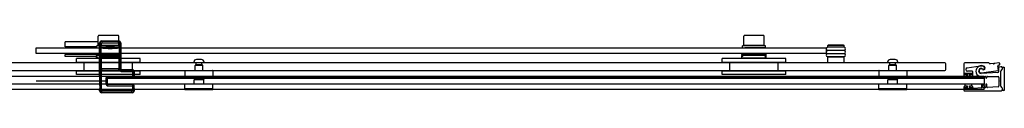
# Model space of a CAD drawing. Header units: millimetres. Extents: x 1211.93 to 1213.64, y 1280.81 to 1281.7.
# Tile 2 of 2: x 1212.6172 to 1213.6391, y 1280.8068 to 1280.8663. Entities that reach past the tile are written whole.
import ezdxf

# ---------------------------------------------------------------- set-up
doc = ezdxf.new("R2010")
doc.units = ezdxf.units.MM
doc.layers.add('SANINDUSA', color=3, linetype='CONTINUOUS')

msp = doc.modelspace()

# ---------------------------------------------------------------- linework, layer by layer
at = {"layer": 'SANINDUSA'}
for p, q in [((1212.6987, 1280.8558), (1212.6987, 1280.8653)), ((1212.719, 1280.8663), (1212.6997, 1280.8663)), ((1212.7025, 1280.8601), (1212.7021, 1280.8605)), ((1212.7021, 1280.8605), (1212.7085, 1280.8605)), ((1212.7087, 1280.8607), (1212.7085, 1280.8604)), ((1212.7138, 1280.8604), (1212.7085, 1280.8604)), ((1212.7086, 1280.8603), (1212.7085, 1280.8604)), ((1212.7136, 1280.8603), (1212.7086, 1280.8603)), ((1212.7087, 1280.8607), (1212.7135, 1280.8607)), ((1212.7135, 1280.8607), (1212.7138, 1280.8604)), ((1212.7136, 1280.8603), (1212.7138, 1280.8604)), ((1212.7137, 1280.8605), (1212.7201, 1280.8605)), ((1212.7201, 1280.8605), (1212.7197, 1280.8601)), ((1212.72, 1280.8558), (1212.72, 1280.8653)), ((1213.3687, 1280.8558), (1213.3687, 1280.8653)), ((1213.389, 1280.8663), (1213.3697, 1280.8663)), ((1213.39, 1280.8558), (1213.39, 1280.8653)), ((1212.6343, 1280.8535), (1213.4543, 1280.8535)), ((1212.6343, 1280.8475), (1212.6343, 1280.8535)), ((1212.6987, 1280.8595), (1212.6643, 1280.8595)), ((1212.6643, 1280.8545), (1212.6643, 1280.8595)), ((1212.6973, 1280.8545), (1212.6643, 1280.8545)), ((1212.6648, 1280.8545), (1212.6648, 1280.8535)), ((1212.6973, 1280.8535), (1212.6973, 1280.8555)), ((1212.72, 1280.8558), (1212.6987, 1280.8558)), ((1212.7001, 1280.8585), (1212.7005, 1280.8581)), ((1212.7001, 1280.8241), (1212.7001, 1280.8585)), ((1212.7002, 1280.8553), (1212.7005, 1280.8555)), ((1212.7002, 1280.8533), (1212.7002, 1280.8553)), ((1212.7002, 1280.8533), (1212.7017, 1280.8533)), ((1212.7002, 1280.8533), (1212.7002, 1280.8468)), ((1212.7005, 1280.8581), (1212.702, 1280.8581)), ((1212.7005, 1280.8581), (1212.7005, 1280.8555)), ((1212.702, 1280.8555), (1212.7005, 1280.8555)), ((1212.7008, 1280.8555), (1212.7008, 1280.8558)), ((1212.7016, 1280.8538), (1212.7019, 1280.854)), ((1212.7017, 1280.8468), (1212.7017, 1280.8533)), ((1212.7019, 1280.854), (1212.702, 1280.8555)), ((1212.702, 1280.8555), (1212.702, 1280.8581)), ((1212.7197, 1280.8601), (1212.7025, 1280.8601)), ((1212.7025, 1280.8601), (1212.7025, 1280.8586)), ((1212.7025, 1280.8586), (1212.7197, 1280.8586)), ((1212.7081, 1280.8536), (1212.7141, 1280.8536)), ((1212.7083, 1280.8536), (1212.7082, 1280.8536)), ((1212.714, 1280.8536), (1212.7083, 1280.8536)), ((1212.7086, 1280.8533), (1212.7083, 1280.8536)), ((1212.7136, 1280.8533), (1212.7086, 1280.8533)), ((1212.7087, 1280.8531), (1212.7135, 1280.8531)), ((1212.7091, 1280.8527), (1212.7087, 1280.8531)), ((1212.7091, 1280.8527), (1212.7131, 1280.8527)), ((1212.7131, 1280.8527), (1212.7135, 1280.8531)), ((1212.7136, 1280.8533), (1212.714, 1280.8536)), ((1212.714, 1280.8536), (1212.714, 1280.8536)), ((1212.7171, 1280.8535), (1212.7171, 1280.8535)), ((1212.7178, 1280.8555), (1212.7178, 1280.8558)), ((1212.7197, 1280.8586), (1212.7197, 1280.8601)), ((1212.7202, 1280.8581), (1212.7202, 1280.8555)), ((1212.7202, 1280.8581), (1212.7217, 1280.8581)), ((1212.7217, 1280.8555), (1212.7202, 1280.8555)), ((1212.7202, 1280.8555), (1212.7203, 1280.854)), ((1212.7203, 1280.854), (1212.7206, 1280.8538)), ((1212.7205, 1280.8533), (1212.722, 1280.8533)), ((1212.7205, 1280.8533), (1212.7205, 1280.8468)), ((1212.7213, 1280.8535), (1212.7213, 1280.8555)), ((1212.7217, 1280.8581), (1212.7221, 1280.8585)), ((1212.7217, 1280.8555), (1212.7217, 1280.8581)), ((1212.7217, 1280.8555), (1212.722, 1280.8553)), ((1212.722, 1280.8553), (1212.722, 1280.8533)), ((1212.722, 1280.8468), (1212.722, 1280.8533)), ((1212.7221, 1280.8585), (1212.7221, 1280.8318)), ((1213.3673, 1280.8535), (1213.3673, 1280.8555)), ((1213.39, 1280.8558), (1213.3687, 1280.8558)), ((1213.3708, 1280.8555), (1213.3708, 1280.8558)), ((1213.3871, 1280.8535), (1213.3871, 1280.8535)), ((1213.3878, 1280.8555), (1213.3878, 1280.8558)), ((1213.3913, 1280.8535), (1213.3913, 1280.8555)), ((1213.4543, 1280.8535), (1213.4543, 1280.8475)), ((1213.4563, 1280.8562), (1213.4558, 1280.8557)), ((1213.4728, 1280.8557), (1213.4558, 1280.8557)), ((1213.4558, 1280.8542), (1213.4558, 1280.8557)), ((1213.4728, 1280.8542), (1213.4558, 1280.8542)), ((1213.4728, 1280.8539), (1213.4558, 1280.8539)), ((1213.4558, 1280.8509), (1213.4728, 1280.8509)), ((1213.4728, 1280.8505), (1213.4558, 1280.8505)), ((1213.4723, 1280.8562), (1213.4563, 1280.8562)), ((1213.4573, 1280.8539), (1213.4573, 1280.8542)), ((1213.4573, 1280.8505), (1213.4573, 1280.8509)), ((1213.4713, 1280.8539), (1213.4713, 1280.8542)), ((1213.4713, 1280.8505), (1213.4713, 1280.8509)), ((1213.4723, 1280.8562), (1213.4728, 1280.8557)), ((1213.4728, 1280.8542), (1213.4728, 1280.8557)), ((1213.4543, 1280.8475), (1212.6343, 1280.8475)), ((1212.6968, 1280.8465), (1212.6643, 1280.8465)), ((1212.6643, 1280.8445), (1212.6643, 1280.8465)), ((1212.6968, 1280.8445), (1212.6643, 1280.8445)), ((1212.6653, 1280.8475), (1212.6653, 1280.8465)), ((1212.7423, 1280.8423), (1212.6763, 1280.8423)), ((1212.6763, 1280.8383), (1212.6763, 1280.8423)), ((1212.6968, 1280.8465), (1212.6968, 1280.8475)), ((1212.6968, 1280.8465), (1212.6968, 1280.8455)), ((1212.6968, 1280.8465), (1212.7218, 1280.8465)), ((1212.6968, 1280.8465), (1212.6968, 1280.8465)), ((1212.6968, 1280.8445), (1212.6968, 1280.8455)), ((1212.7218, 1280.8455), (1212.6968, 1280.8455)), ((1212.6968, 1280.8423), (1212.6968, 1280.8445)), ((1212.6977, 1280.8436), (1212.6972, 1280.8455)), ((1212.7195, 1280.8425), (1212.6991, 1280.8425)), ((1212.7002, 1280.8468), (1212.7017, 1280.8468)), ((1212.7002, 1280.8468), (1212.7002, 1280.8448)), ((1212.7002, 1280.8448), (1212.7005, 1280.8445)), ((1212.7004, 1280.8441), (1212.7005, 1280.8442)), ((1212.7021, 1280.8441), (1212.7004, 1280.8441)), ((1212.7004, 1280.8439), (1212.7005, 1280.844)), ((1212.7004, 1280.8326), (1212.7004, 1280.8429)), ((1212.7004, 1280.8429), (1212.7004, 1280.8429)), ((1212.7004, 1280.8326), (1212.7004, 1280.8429)), ((1212.7005, 1280.8445), (1212.702, 1280.8445)), ((1212.7005, 1280.8445), (1212.7005, 1280.8442)), ((1212.7005, 1280.844), (1212.7005, 1280.8315)), ((1212.7016, 1280.8463), (1212.7019, 1280.846)), ((1212.702, 1280.8445), (1212.7019, 1280.846)), ((1212.702, 1280.8443), (1212.702, 1280.8445)), ((1212.702, 1280.8443), (1212.7202, 1280.8443)), ((1212.702, 1280.8314), (1212.702, 1280.8441)), ((1212.702, 1280.8441), (1212.7202, 1280.8441)), ((1212.7021, 1280.8441), (1212.7022, 1280.8442)), ((1212.7022, 1280.8442), (1212.7022, 1280.8441)), ((1212.7027, 1280.8442), (1212.7195, 1280.8442)), ((1212.7027, 1280.8441), (1212.7027, 1280.8442)), ((1212.7195, 1280.8442), (1212.7195, 1280.8441)), ((1212.72, 1280.8442), (1212.7201, 1280.8441)), ((1212.72, 1280.8441), (1212.72, 1280.8442)), ((1212.7218, 1280.8441), (1212.7201, 1280.8441)), ((1212.7203, 1280.846), (1212.7202, 1280.8445)), ((1212.7202, 1280.8445), (1212.7217, 1280.8445)), ((1212.7202, 1280.8445), (1212.7202, 1280.8443)), ((1212.7202, 1280.8441), (1212.7202, 1280.8314)), ((1212.7203, 1280.846), (1212.7206, 1280.8463)), ((1212.7205, 1280.8468), (1212.722, 1280.8468)), ((1212.721, 1280.8436), (1212.7215, 1280.8455)), ((1212.7217, 1280.8445), (1212.722, 1280.8448)), ((1212.7217, 1280.8442), (1212.7217, 1280.8445)), ((1212.7217, 1280.8442), (1212.7218, 1280.8441)), ((1212.7217, 1280.8315), (1212.7217, 1280.844)), ((1212.7217, 1280.844), (1212.7218, 1280.8439)), ((1212.7218, 1280.8465), (1212.7218, 1280.8475)), ((1212.7218, 1280.8455), (1212.7218, 1280.8465)), ((1212.7218, 1280.8445), (1212.7218, 1280.8455)), ((1212.7218, 1280.8423), (1212.7218, 1280.8445)), ((1212.7218, 1280.8429), (1212.7218, 1280.8326)), ((1212.7218, 1280.8429), (1212.7218, 1280.8429)), ((1212.7218, 1280.8429), (1212.7218, 1280.8326)), ((1212.722, 1280.8448), (1212.722, 1280.8468)), ((1212.7423, 1280.8383), (1212.7423, 1280.8423)), ((1212.806, 1280.8411), (1212.8006, 1280.8411)), ((1213.4123, 1280.8423), (1213.3463, 1280.8423)), ((1213.3463, 1280.8383), (1213.3463, 1280.8423)), ((1213.3668, 1280.8465), (1213.3668, 1280.8475)), ((1213.3668, 1280.8465), (1213.3668, 1280.8455)), ((1213.3668, 1280.8465), (1213.3918, 1280.8465)), ((1213.3668, 1280.8465), (1213.3668, 1280.8465)), ((1213.3668, 1280.8445), (1213.3668, 1280.8455)), ((1213.3918, 1280.8455), (1213.3668, 1280.8455)), ((1213.3668, 1280.8423), (1213.3668, 1280.8445)), ((1213.3677, 1280.8436), (1213.3672, 1280.8455)), ((1213.3895, 1280.8425), (1213.3691, 1280.8425)), ((1213.391, 1280.8436), (1213.3915, 1280.8455)), ((1213.3918, 1280.8465), (1213.3918, 1280.8475)), ((1213.3918, 1280.8455), (1213.3918, 1280.8465)), ((1213.3918, 1280.8445), (1213.3918, 1280.8455)), ((1213.3918, 1280.8423), (1213.3918, 1280.8445)), ((1213.4123, 1280.8383), (1213.4123, 1280.8423)), ((1213.4558, 1280.8475), (1213.4728, 1280.8475)), ((1213.4728, 1280.8472), (1213.4558, 1280.8472)), ((1213.4558, 1280.8442), (1213.4728, 1280.8442)), ((1213.4728, 1280.8438), (1213.4558, 1280.8438)), ((1213.4558, 1280.8378), (1213.4558, 1280.8438)), ((1213.4573, 1280.8472), (1213.4573, 1280.8475)), ((1213.4573, 1280.8438), (1213.4573, 1280.8442)), ((1213.4713, 1280.8472), (1213.4713, 1280.8475)), ((1213.4713, 1280.8438), (1213.4713, 1280.8442)), ((1213.4728, 1280.8378), (1213.4728, 1280.8438)), ((1213.526, 1280.8411), (1213.5206, 1280.8411)), ((1213.5773, 1280.8378), (1212.0004, 1280.8378)), ((1212.0004, 1280.8298), (1213.5773, 1280.8298)), ((1212.7423, 1280.8383), (1212.6763, 1280.8383)), ((1212.6843, 1280.8293), (1212.6843, 1280.8383)), ((1212.7004, 1280.8326), (1212.7004, 1280.8326)), ((1212.7005, 1280.8315), (1212.7004, 1280.8316)), ((1212.7005, 1280.8313), (1212.7004, 1280.8314)), ((1212.7004, 1280.8314), (1212.7021, 1280.8314)), ((1212.7005, 1280.8313), (1212.7005, 1280.8092)), ((1212.7202, 1280.8314), (1212.702, 1280.8314)), ((1212.702, 1280.8092), (1212.702, 1280.8312)), ((1212.7202, 1280.8312), (1212.702, 1280.8312)), ((1212.7022, 1280.8313), (1212.7021, 1280.8314)), ((1212.7022, 1280.8314), (1212.7022, 1280.8313)), ((1212.7027, 1280.8313), (1212.7027, 1280.8314)), ((1212.7195, 1280.8313), (1212.7027, 1280.8313)), ((1212.7195, 1280.8314), (1212.7195, 1280.8313)), ((1212.72, 1280.8313), (1212.72, 1280.8314)), ((1212.7201, 1280.8314), (1212.72, 1280.8313)), ((1212.7201, 1280.8314), (1212.7218, 1280.8314)), ((1212.7202, 1280.8312), (1212.7217, 1280.8313)), ((1212.7218, 1280.8316), (1212.7217, 1280.8315)), ((1212.7218, 1280.8314), (1212.7217, 1280.8313)), ((1212.7218, 1280.8326), (1212.7218, 1280.8326)), ((1212.7221, 1280.8318), (1212.7218, 1280.8315)), ((1212.7218, 1280.8315), (1212.7218, 1280.8314)), ((1212.7227, 1280.8304), (1212.7231, 1280.8308)), ((1212.7337, 1280.8304), (1212.7227, 1280.8304)), ((1212.7227, 1280.8304), (1212.7227, 1280.8289)), ((1212.7231, 1280.8308), (1212.7341, 1280.8308)), ((1212.7341, 1280.8308), (1212.7337, 1280.8304)), ((1212.7337, 1280.8289), (1212.7337, 1280.8304)), ((1212.7343, 1280.8293), (1212.7343, 1280.8383)), ((1212.7891, 1280.8298), (1212.8175, 1280.8298)), ((1212.7981, 1280.8378), (1212.7981, 1280.8386)), ((1212.8086, 1280.8378), (1212.7981, 1280.8378)), ((1212.7993, 1280.8298), (1212.7993, 1280.835)), ((1212.7996, 1280.8353), (1212.807, 1280.8353)), ((1212.8003, 1280.8358), (1212.8003, 1280.8378)), ((1212.8063, 1280.8358), (1212.8003, 1280.8358)), ((1212.8009, 1280.8355), (1212.8003, 1280.8358)), ((1212.8058, 1280.8355), (1212.8063, 1280.8358)), ((1212.8063, 1280.8358), (1212.8063, 1280.8378)), ((1212.8073, 1280.8298), (1212.8073, 1280.835)), ((1212.8086, 1280.8378), (1212.8086, 1280.8386)), ((1213.4123, 1280.8383), (1213.3463, 1280.8383)), ((1213.3543, 1280.8293), (1213.3543, 1280.8383)), ((1213.4043, 1280.8293), (1213.4043, 1280.8383)), ((1213.5091, 1280.8298), (1213.5375, 1280.8298)), ((1213.5181, 1280.8378), (1213.5181, 1280.8386)), ((1213.5286, 1280.8378), (1213.5181, 1280.8378)), ((1213.5193, 1280.8298), (1213.5193, 1280.835)), ((1213.5196, 1280.8353), (1213.527, 1280.8353)), ((1213.5203, 1280.8358), (1213.5203, 1280.8378)), ((1213.5263, 1280.8358), (1213.5203, 1280.8358)), ((1213.5209, 1280.8355), (1213.5203, 1280.8358)), ((1213.5258, 1280.8355), (1213.5263, 1280.8358)), ((1213.5263, 1280.8358), (1213.5263, 1280.8378)), ((1213.5273, 1280.8298), (1213.5273, 1280.835)), ((1213.5286, 1280.8378), (1213.5286, 1280.8386)), ((1213.5783, 1280.8308), (1213.5783, 1280.8368)), ((1213.5971, 1280.8369), (1213.5971, 1280.8251)), ((1213.6226, 1280.8379), (1213.5981, 1280.8379)), ((1213.6006, 1280.8327), (1213.6141, 1280.8348)), ((1213.6153, 1280.8273), (1213.6326, 1280.8298)), ((1213.6242, 1280.8367), (1213.6233, 1280.8376)), ((1213.6275, 1280.837), (1213.6246, 1280.8366)), ((1213.6281, 1280.8366), (1213.6277, 1280.8369)), ((1213.6287, 1280.8371), (1213.6285, 1280.8367)), ((1213.6333, 1280.8378), (1213.6289, 1280.8372)), ((1213.633, 1280.8354), (1213.6343, 1280.8358)), ((1213.6356, 1280.8337), (1213.6336, 1280.8333)), ((1213.6358, 1280.8296), (1213.6367, 1280.8305)), ((1213.6359, 1280.8299), (1213.6368, 1280.8308)), ((1213.6371, 1280.8315), (1213.6371, 1280.8325)), ((1213.6371, 1280.8314), (1213.6371, 1280.8322)), ((1213.6371, 1280.8315), (1213.6371, 1280.8315)), ((1213.6381, 1280.8332), (1213.6391, 1280.8332)), ((1213.6391, 1280.8332), (1213.6391, 1280.8092)), ((1212.7083, 1280.8236), (1211.9999, 1280.8236)), ((1212.7423, 1280.8293), (1212.6763, 1280.8293)), ((1212.6763, 1280.8258), (1212.6763, 1280.8293)), ((1212.7423, 1280.8258), (1212.6763, 1280.8258)), ((1212.7001, 1280.8241), (1212.7001, 1280.8241)), ((1212.7002, 1280.8232), (1212.7002, 1280.817)), ((1212.7068, 1280.8217), (1212.7083, 1280.8217)), ((1212.7068, 1280.8217), (1212.7068, 1280.8159)), ((1212.7083, 1280.8233), (1212.7083, 1280.8236)), ((1213.6183, 1280.8236), (1212.7083, 1280.8236)), ((1212.7083, 1280.8233), (1212.7083, 1280.8229)), ((1212.7083, 1280.8224), (1212.7083, 1280.8229)), ((1212.7083, 1280.8224), (1212.7083, 1280.8221)), ((1212.7083, 1280.8155), (1212.7083, 1280.8221)), ((1213.6183, 1280.8221), (1212.7083, 1280.8221)), ((1212.7083, 1280.8218), (1213.6183, 1280.8218)), ((1212.7083, 1280.8158), (1212.7083, 1280.8218)), ((1212.7083, 1280.8159), (1212.7083, 1280.8217)), ((1212.7086, 1280.822), (1212.7088, 1280.8222)), ((1212.7344, 1280.822), (1212.7086, 1280.822)), ((1212.7088, 1280.8237), (1212.7088, 1280.8222)), ((1212.7342, 1280.8237), (1212.7088, 1280.8237)), ((1212.7088, 1280.8222), (1212.7342, 1280.8222)), ((1212.7227, 1280.8289), (1212.7337, 1280.8289)), ((1212.7342, 1280.8284), (1212.7357, 1280.8284)), ((1212.7342, 1280.8284), (1212.7342, 1280.8237)), ((1212.7342, 1280.8237), (1212.7342, 1280.8222)), ((1212.7357, 1280.8237), (1212.7342, 1280.8237)), ((1212.7342, 1280.8222), (1212.7344, 1280.822)), ((1212.7357, 1280.8284), (1212.7361, 1280.8288)), ((1212.7357, 1280.8237), (1212.7357, 1280.8284)), ((1212.7359, 1280.8235), (1212.7357, 1280.8237)), ((1212.7359, 1280.8239), (1212.7361, 1280.8241)), ((1212.7361, 1280.8288), (1212.7361, 1280.8241)), ((1212.7423, 1280.8258), (1212.7423, 1280.8293)), ((1212.7888, 1280.8295), (1212.7888, 1280.8221)), ((1212.8175, 1280.8218), (1212.7891, 1280.8218)), ((1212.7987, 1280.8208), (1212.7982, 1280.8203)), ((1212.8084, 1280.8203), (1212.7982, 1280.8203)), ((1212.7982, 1280.8158), (1212.7982, 1280.8203)), ((1212.8079, 1280.8208), (1212.7987, 1280.8208)), ((1212.7993, 1280.8208), (1212.7993, 1280.8218)), ((1212.8073, 1280.8208), (1212.8073, 1280.8218)), ((1212.8079, 1280.8208), (1212.8084, 1280.8203)), ((1212.8084, 1280.8158), (1212.8084, 1280.8203)), ((1212.8178, 1280.8295), (1212.8178, 1280.8221)), ((1213.4123, 1280.8293), (1213.3463, 1280.8293)), ((1213.3463, 1280.8258), (1213.3463, 1280.8293)), ((1213.4123, 1280.8258), (1213.3463, 1280.8258)), ((1213.4123, 1280.8258), (1213.4123, 1280.8293)), ((1213.5088, 1280.8295), (1213.5088, 1280.8221)), ((1213.5375, 1280.8218), (1213.5091, 1280.8218)), ((1213.5187, 1280.8208), (1213.5182, 1280.8203)), ((1213.5284, 1280.8203), (1213.5182, 1280.8203)), ((1213.5182, 1280.8158), (1213.5182, 1280.8203)), ((1213.5279, 1280.8208), (1213.5187, 1280.8208)), ((1213.5193, 1280.8208), (1213.5193, 1280.8218)), ((1213.5273, 1280.8208), (1213.5273, 1280.8218)), ((1213.5279, 1280.8208), (1213.5284, 1280.8203)), ((1213.5284, 1280.8158), (1213.5284, 1280.8203)), ((1213.5378, 1280.8295), (1213.5378, 1280.8221)), ((1213.5981, 1280.8258), (1213.5981, 1280.8265)), ((1213.5981, 1280.8241), (1213.5999, 1280.8241)), ((1213.6053, 1280.8266), (1213.5983, 1280.8266)), ((1213.5983, 1280.8266), (1213.5983, 1280.8256)), ((1213.5983, 1280.8256), (1213.6006, 1280.8256)), ((1213.5983, 1280.8236), (1213.5983, 1280.8218)), ((1213.6006, 1280.8236), (1213.5983, 1280.8236)), ((1213.5983, 1280.8218), (1213.6053, 1280.8218)), ((1213.5984, 1280.8268), (1213.6053, 1280.8268)), ((1213.5999, 1280.8255), (1213.5984, 1280.8255)), ((1213.6002, 1280.8244), (1213.6002, 1280.8252)), ((1213.6006, 1280.8256), (1213.6006, 1280.8236)), ((1213.6056, 1280.8291), (1213.6009, 1280.8291)), ((1213.6031, 1280.8236), (1213.6031, 1280.8256)), ((1213.6031, 1280.8256), (1213.6053, 1280.8256)), ((1213.6053, 1280.8236), (1213.6031, 1280.8236)), ((1213.6035, 1280.8252), (1213.6035, 1280.8244)), ((1213.6053, 1280.8255), (1213.6038, 1280.8255)), ((1213.6038, 1280.8241), (1213.6056, 1280.8241)), ((1213.6053, 1280.8256), (1213.6053, 1280.8266)), ((1213.6053, 1280.8218), (1213.6053, 1280.8236)), ((1213.6056, 1280.8265), (1213.6056, 1280.8258)), ((1213.6066, 1280.8251), (1213.6066, 1280.8281)), ((1213.6326, 1280.8277), (1213.6152, 1280.8268)), ((1213.6156, 1280.8232), (1213.6156, 1280.8225)), ((1213.6168, 1280.8225), (1213.6168, 1280.8232)), ((1213.6173, 1280.8237), (1213.6193, 1280.8237)), ((1213.6183, 1280.8233), (1213.6183, 1280.8236)), ((1213.6183, 1280.8233), (1213.6183, 1280.8229)), ((1213.6183, 1280.8224), (1213.6183, 1280.8229)), ((1213.6183, 1280.8224), (1213.6183, 1280.8221)), ((1213.6183, 1280.8221), (1213.6183, 1280.8155)), ((1213.6183, 1280.8218), (1213.6183, 1280.8158)), ((1213.6198, 1280.8232), (1213.6198, 1280.8225)), ((1213.621, 1280.8225), (1213.621, 1280.8232)), ((1213.6215, 1280.8237), (1213.6326, 1280.8237)), ((1213.6336, 1280.8227), (1213.6336, 1280.814)), ((1213.635, 1280.8192), (1213.6355, 1280.8197)), ((1213.6356, 1280.8198), (1213.6356, 1280.8292)), ((1213.6356, 1280.8135), (1213.6356, 1280.8291)), ((1212.7083, 1280.8155), (1211.9999, 1280.8155)), ((1213.6183, 1280.81), (1211.9999, 1280.81)), ((1212.7083, 1280.8188), (1212.6343, 1280.8188)), ((1212.7003, 1280.8097), (1212.7001, 1280.8095)), ((1212.7001, 1280.8088), (1212.7001, 1280.8095)), ((1212.7005, 1280.8092), (1212.7001, 1280.8088)), ((1212.7002, 1280.816), (1212.7003, 1280.8156)), ((1212.7003, 1280.8142), (1212.7003, 1280.811)), ((1212.7005, 1280.8092), (1212.702, 1280.8092)), ((1212.7068, 1280.8159), (1212.7083, 1280.8159)), ((1213.6183, 1280.8158), (1212.7083, 1280.8158)), ((1213.6183, 1280.8155), (1212.7083, 1280.8155)), ((1212.7086, 1280.8156), (1212.7344, 1280.8156)), ((1212.7088, 1280.8154), (1212.7086, 1280.8156)), ((1212.7088, 1280.8139), (1212.7088, 1280.8154)), ((1212.7342, 1280.8154), (1212.7088, 1280.8154)), ((1212.7088, 1280.8139), (1212.7342, 1280.8139)), ((1212.7344, 1280.8156), (1212.7342, 1280.8154)), ((1212.7342, 1280.8154), (1212.7342, 1280.8139)), ((1212.7342, 1280.8139), (1212.7357, 1280.8139)), ((1212.7342, 1280.8139), (1212.7342, 1280.8092)), ((1212.7357, 1280.8092), (1212.7342, 1280.8092)), ((1212.7357, 1280.8139), (1212.7359, 1280.8141)), ((1212.7357, 1280.8092), (1212.7357, 1280.8139)), ((1212.7361, 1280.8088), (1212.7357, 1280.8092)), ((1212.7359, 1280.811), (1212.7359, 1280.8141)), ((1212.7361, 1280.8095), (1212.7359, 1280.8097)), ((1212.7361, 1280.8095), (1212.7361, 1280.8088)), ((1212.7888, 1280.8109), (1212.7888, 1280.8155)), ((1212.8178, 1280.8108), (1212.7888, 1280.8108)), ((1212.7888, 1280.8098), (1212.7888, 1280.8108)), ((1212.8178, 1280.8098), (1212.7888, 1280.8098)), ((1212.8175, 1280.8158), (1212.7891, 1280.8158)), ((1212.8178, 1280.8109), (1212.8178, 1280.8155)), ((1212.8178, 1280.8098), (1212.8178, 1280.8108)), ((1213.5088, 1280.8109), (1213.5088, 1280.8155)), ((1213.5378, 1280.8108), (1213.5088, 1280.8108)), ((1213.5088, 1280.8098), (1213.5088, 1280.8108)), ((1213.5378, 1280.8098), (1213.5088, 1280.8098)), ((1213.5375, 1280.8158), (1213.5091, 1280.8158)), ((1213.5378, 1280.8109), (1213.5378, 1280.8155)), ((1213.5378, 1280.8098), (1213.5378, 1280.8108)), ((1213.5971, 1280.8126), (1213.5971, 1280.8096)), ((1213.5999, 1280.8136), (1213.5981, 1280.8136)), ((1213.5981, 1280.8112), (1213.5981, 1280.8119)), ((1213.5983, 1280.8158), (1213.5983, 1280.814)), ((1213.6053, 1280.8158), (1213.5983, 1280.8158)), ((1213.5983, 1280.814), (1213.6006, 1280.814)), ((1213.6006, 1280.812), (1213.5983, 1280.812)), ((1213.5983, 1280.812), (1213.5983, 1280.811)), ((1213.5983, 1280.811), (1213.6053, 1280.811)), ((1213.5984, 1280.8122), (1213.5999, 1280.8122)), ((1213.6053, 1280.8109), (1213.5984, 1280.8109)), ((1213.6002, 1280.8125), (1213.6002, 1280.8133)), ((1213.6006, 1280.814), (1213.6006, 1280.812)), ((1213.6031, 1280.814), (1213.6053, 1280.814)), ((1213.6031, 1280.812), (1213.6031, 1280.814)), ((1213.6053, 1280.812), (1213.6031, 1280.812)), ((1213.6035, 1280.8133), (1213.6035, 1280.8125)), ((1213.6056, 1280.8136), (1213.6038, 1280.8136)), ((1213.6038, 1280.8122), (1213.6053, 1280.8122)), ((1213.6053, 1280.814), (1213.6053, 1280.8158)), ((1213.6053, 1280.811), (1213.6053, 1280.812)), ((1213.6056, 1280.8119), (1213.6056, 1280.8112)), ((1213.6066, 1280.8123), (1213.6066, 1280.8126)), ((1213.6152, 1280.8118), (1213.6077, 1280.8113)), ((1213.6156, 1280.8151), (1213.6156, 1280.8123)), ((1213.6168, 1280.8124), (1213.6168, 1280.8151)), ((1213.6194, 1280.8121), (1213.6174, 1280.8119)), ((1213.6183, 1280.8155), (1213.6183, 1280.8152)), ((1213.6183, 1280.8142), (1213.6183, 1280.8152)), ((1213.6183, 1280.8142), (1213.6183, 1280.811)), ((1213.6183, 1280.81), (1213.6183, 1280.811)), ((1213.6198, 1280.8151), (1213.6198, 1280.8126)), ((1213.621, 1280.8127), (1213.621, 1280.8151)), ((1213.6327, 1280.813), (1213.6216, 1280.8122)), ((1213.6355, 1280.818), (1213.635, 1280.8185)), ((1213.6356, 1280.8136), (1213.6356, 1280.8178)), ((1213.6367, 1280.8122), (1213.6358, 1280.8131)), ((1213.6368, 1280.812), (1213.6359, 1280.8129)), ((1213.6371, 1280.8098), (1213.6371, 1280.8113)), ((1213.6371, 1280.8102), (1213.6371, 1280.8112)), ((1213.6391, 1280.8092), (1213.6381, 1280.8092)), ((1212.7021, 1280.8068), (1212.7025, 1280.8072)), ((1212.7341, 1280.8068), (1212.7021, 1280.8068)), ((1212.7025, 1280.8072), (1212.7025, 1280.8087)), ((1212.7337, 1280.8087), (1212.7025, 1280.8087)), ((1212.7025, 1280.8072), (1212.7337, 1280.8072)), ((1212.7337, 1280.8072), (1212.7337, 1280.8087)), ((1212.7337, 1280.8072), (1212.7341, 1280.8068)), ((1213.5981, 1280.8086), (1213.6358, 1280.8086))]:
    msp.add_line(p, q, dxfattribs=at)
for centre, radius, start, end in [((1212.6997, 1280.8653), 0.001, 90, 180), ((1212.7086, 1280.8602), 0.000144, 338.2447, 60), ((1212.7136, 1280.8602), 0.000144, 120, 201.7553), ((1212.719, 1280.8653), 0.001, 0, 90), ((1213.3697, 1280.8653), 0.001, 90, 180), ((1213.389, 1280.8653), 0.001, 0, 90), ((1212.7111, 1280.9534), 0.1001, 264.5435, 268.5641), ((1212.7037, 1280.854), 0.00217, 185.005, 198.8651), ((1212.7111, 1280.9534), 0.1006, 264.6327, 268.7818), ((1212.7111, 1280.9534), 0.0998, 264.6918, 275.3262), ((1212.7111, 1280.9534), 0.0983, 264.6918, 275.3262), ((1212.7083, 1280.8542), 0.000652, 254.7859, 270.4494), ((1212.7086, 1280.8532), 0.000144, 323.7076, 60), ((1212.7111, 1280.9534), 0.1006, 271.2363, 275.3849), ((1212.7136, 1280.8532), 0.000144, 120, 216.2924), ((1212.7111, 1280.9534), 0.1001, 271.4545, 275.4745), ((1212.7185, 1280.854), 0.00217, 341.0923, 354.9415), ((1213.4558, 1280.8524), 0.0015, 90, 270), ((1213.4558, 1280.849), 0.0015, 90, 270), ((1213.4728, 1280.8524), 0.0015, 270, 90), ((1213.4728, 1280.849), 0.0015, 270, 90), ((1212.6991, 1280.844), 0.0015, 195.0662, 270), ((1212.7007, 1280.842), 0.0005, 37.385, 90), ((1212.7037, 1280.8461), 0.00217, 161.1324, 174.9975), ((1212.7111, 1280.7467), 0.1001, 84.5255, 95.4565), ((1212.7111, 1280.7467), 0.1006, 84.6151, 95.3673), ((1212.7111, 1280.7467), 0.0998, 84.6738, 95.3082), ((1212.7111, 1280.7467), 0.0983, 84.6738, 95.3082), ((1212.7179, 1280.842), 0.0005, 90, 142.615), ((1212.7195, 1280.844), 0.0015, 270, 344.9338), ((1212.7185, 1280.8461), 0.00217, 5.056, 18.9102), ((1212.8006, 1280.8386), 0.00256, 90, 180), ((1212.806, 1280.8386), 0.00256, 0, 90), ((1213.3691, 1280.844), 0.0015, 195.0662, 270), ((1213.3707, 1280.842), 0.0005, 37.385, 90), ((1213.3879, 1280.842), 0.0005, 90, 142.615), ((1213.3895, 1280.844), 0.0015, 270, 344.9338), ((1213.4558, 1280.8457), 0.0015, 90, 270), ((1213.4728, 1280.8457), 0.0015, 270, 90), ((1213.5206, 1280.8386), 0.00256, 90, 180), ((1213.526, 1280.8386), 0.00256, 0, 90), ((1212.7891, 1280.8295), 0.0003, 90, 180), ((1212.7996, 1280.835), 0.0003, 90, 180), ((1212.8008, 1280.8353), 0.000144, 0.1548, 60), ((1212.8058, 1280.8353), 0.000144, 120, 179.8452), ((1212.807, 1280.835), 0.0003, 0, 90), ((1212.8175, 1280.8295), 0.0003, 0, 90), ((1213.5091, 1280.8295), 0.0003, 90, 180), ((1213.5196, 1280.835), 0.0003, 90, 180), ((1213.5208, 1280.8353), 0.000144, 0.1548, 60), ((1213.5258, 1280.8353), 0.000144, 120, 179.8452), ((1213.527, 1280.835), 0.0003, 0, 90), ((1213.5375, 1280.8295), 0.0003, 0, 90), ((1213.5773, 1280.8368), 0.001, 0, 90), ((1213.5773, 1280.8308), 0.001, 270, 0), ((1213.5981, 1280.8369), 0.001, 90, 180), ((1213.6009, 1280.8309), 0.00183, 98.9939, 270), ((1213.615, 1280.8291), 0.00537, 55.3737, 271.6209), ((1213.615, 1280.8294), 0.0026, 53.9783, 273), ((1213.615, 1280.8294), 0.0021, 52.1849, 278.3756), ((1213.615, 1280.8289), 0.00598, 55.5307, 98.9939), ((1213.6174, 1280.8324), 0.00177, 232.1849, 55.5307), ((1213.6173, 1280.8325), 0.00125, 233.9783, 55.3737), ((1213.6226, 1280.8369), 0.001, 45, 90), ((1213.6245, 1280.8371), 0.0005, 225, 278), ((1213.6275, 1280.8367), 0.0003, 53, 98), ((1213.6275, 1280.8367), 0.0003, 53, 98), ((1213.6275, 1280.8367), 0.0003, 53, 98), ((1213.6275, 1280.8367), 0.0003, 53, 98), ((1213.6282, 1280.8369), 0.0003, 233, 323), ((1213.6282, 1280.8369), 0.0003, 233, 323), ((1213.6282, 1280.8369), 0.0003, 233, 323), ((1213.6282, 1280.8369), 0.0003, 233, 323), ((1213.629, 1280.8369), 0.0003, 98, 143), ((1213.629, 1280.8369), 0.0003, 98, 143), ((1213.629, 1280.8369), 0.0003, 98, 143), ((1213.629, 1280.8369), 0.0003, 98, 143), ((1213.6333, 1280.8344), 0.001, 107.0409, 195.5318), ((1213.615, 1280.8294), 0.018, 3.1257, 15.5318), ((1213.6325, 1280.8303), 0.0005, 278.3756, 3.1257), ((1213.6337, 1280.8328), 0.0005, 102.0409, 190.5318), ((1213.615, 1280.8294), 0.0185, 357.7502, 10.5318), ((1213.6334, 1280.8368), 0.001, 22.0416, 98), ((1213.615, 1280.8294), 0.0208, 19.8637, 22.0416), ((1213.6341, 1280.8363), 0.0005, 287.0409, 19.8637), ((1213.6358, 1280.8325), 0.00125, 0, 102.0409), ((1213.6366, 1280.8292), 0.001, 135, 180), ((1213.6358, 1280.8314), 0.00135, 315.4448, 0), ((1213.6361, 1280.8315), 0.001, 315, 0), ((1213.6381, 1280.8322), 0.001, 90, 180), ((1212.7088, 1280.8217), 0.000501, 135.0045, 179.9811), ((1212.7343, 1280.8235), 0.0016, 350.2247, 359.4609), ((1212.7891, 1280.8221), 0.0003, 180, 270), ((1212.8175, 1280.8221), 0.0003, 270, 0), ((1213.5091, 1280.8221), 0.0003, 180, 270), ((1213.5375, 1280.8221), 0.0003, 270, 0), ((1213.5981, 1280.8251), 0.001, 180, 270), ((1213.5984, 1280.8265), 0.0003, 90, 180), ((1213.5984, 1280.8258), 0.0003, 180, 270), ((1213.5999, 1280.8252), 0.0003, 0, 90), ((1213.5999, 1280.8244), 0.0003, 270, 0), ((1213.6038, 1280.8252), 0.0003, 90, 180), ((1213.6038, 1280.8244), 0.0003, 180, 270), ((1213.6053, 1280.8265), 0.0003, 0, 90), ((1213.6053, 1280.8258), 0.0003, 270, 0), ((1213.6056, 1280.8281), 0.001, 0, 90), ((1213.6056, 1280.8251), 0.001, 270, 0), ((1213.6151, 1280.8232), 0.0005, 0, 91.6209), ((1213.6162, 1280.8225), 0.0006, 180, 0), ((1213.6162, 1280.8225), 0.0006, 180, 360), ((1213.6162, 1280.8225), 0.0006, 180, 360), ((1213.6162, 1280.8225), 0.0006, 180, 360), ((1213.6173, 1280.8232), 0.0005, 90, 180), ((1213.6193, 1280.8232), 0.0005, 0, 90), ((1213.6204, 1280.8225), 0.0006, 180, 0), ((1213.6204, 1280.8225), 0.0006, 180, 360), ((1213.6204, 1280.8225), 0.0006, 180, 360), ((1213.6204, 1280.8225), 0.0006, 180, 360), ((1213.6215, 1280.8232), 0.0005, 90, 180), ((1213.6325, 1280.8287), 0.001, 273, 357.7502), ((1213.6326, 1280.8227), 0.001, 0, 90), ((1213.6353, 1280.8198), 0.00025, 315, 0), ((1213.6353, 1280.8198), 0.00025, 315.0003, 359.9997), ((1213.6353, 1280.8198), 0.00025, 315.0003, 359.9997), ((1213.6353, 1280.8198), 0.00025, 315.0003, 359.9997), ((1213.6363, 1280.8291), 0.00065, 135.4448, 180), ((1212.7088, 1280.8159), 0.000501, 180.019, 224.9954), ((1212.7891, 1280.8155), 0.0003, 90, 180), ((1212.7889, 1280.8109), 0.0001, 180, 270), ((1212.8175, 1280.8155), 0.0003, 0, 90), ((1212.8177, 1280.8109), 0.0001, 270, 0), ((1213.5091, 1280.8155), 0.0003, 90, 180), ((1213.5089, 1280.8109), 0.0001, 180, 270), ((1213.5375, 1280.8155), 0.0003, 0, 90), ((1213.5377, 1280.8109), 0.0001, 270, 0), ((1213.5981, 1280.8126), 0.001, 90, 180), ((1213.5981, 1280.8096), 0.001, 180, 270), ((1213.5984, 1280.8119), 0.0003, 90, 180), ((1213.5984, 1280.8112), 0.0003, 180, 270), ((1213.5999, 1280.8133), 0.0003, 0, 90), ((1213.5999, 1280.8125), 0.0003, 270, 0), ((1213.6038, 1280.8133), 0.0003, 90, 180), ((1213.6038, 1280.8125), 0.0003, 180, 270), ((1213.6053, 1280.8119), 0.0003, 0, 90), ((1213.6053, 1280.8112), 0.0003, 270, 0), ((1213.6056, 1280.8126), 0.001, 0, 90), ((1213.6076, 1280.8123), 0.001, 180, 274.057), ((1213.6151, 1280.8123), 0.0005, 274.057, 0), ((1213.6162, 1280.8151), 0.0006, 0, 180), ((1213.6162, 1280.8151), 0.0006, 0, 180), ((1213.6162, 1280.8151), 0.0006, 0, 180), ((1213.6162, 1280.8151), 0.0006, 0, 180), ((1213.6173, 1280.8124), 0.0005, 180, 274.057), ((1213.6193, 1280.8126), 0.0005, 274.057, 0), ((1213.6204, 1280.8151), 0.0006, 0, 180), ((1213.6204, 1280.8151), 0.0006, 0, 180), ((1213.6204, 1280.8151), 0.0006, 0, 180), ((1213.6204, 1280.8151), 0.0006, 0, 180), ((1213.6215, 1280.8127), 0.0005, 180, 274.057), ((1213.6326, 1280.814), 0.001, 274.057, 0), ((1213.6354, 1280.8188), 0.0005, 135, 225), ((1213.6354, 1280.8188), 0.0005, 135, 225), ((1213.6354, 1280.8188), 0.0005, 135, 225), ((1213.6354, 1280.8188), 0.0005, 135, 225), ((1213.6353, 1280.8178), 0.00025, 0, 45), ((1213.6353, 1280.8178), 0.00025, 0.0003, 44.9997), ((1213.6353, 1280.8178), 0.00025, 0.0003, 44.9997), ((1213.6353, 1280.8178), 0.00025, 0.0003, 44.9997), ((1213.6366, 1280.8136), 0.001, 180, 225.0893), ((1213.6363, 1280.8135), 0.00065, 180, 224.3824), ((1213.6358, 1280.8098), 0.00125, 270, 0), ((1213.6358, 1280.8112), 0.00135, 0, 45), ((1213.6361, 1280.8113), 0.001, 0.5341, 45.0893), ((1213.6381, 1280.8102), 0.001, 180, 270)]:
    msp.add_arc(centre, radius, start, end, dxfattribs=at)
for centre, major_axis, ratio, start_param, end_param in [((1212.7021, 1280.8585), (-0.00141, 0.00141), 0.999695, 5.497939, 7.068431), ((1212.7201, 1280.8585), (0.00141, 0.00141), 0.999695, 5.497939, 7.068431), ((1212.7093, 1280.8555), (-0.012, 0), 0.000227, 3.141593, 6.283185), ((1212.7017, 1280.8553), (0.00101, -0.00111), 0.999722, 3.974746, 5.450032), ((1212.7025, 1280.8581), (-0.00141, -0.00141), 0.999848, 3.927143, 5.497635), ((1212.702, 1280.8555), (-0.00101, 0.00111), 0.999721, 0.831859, 2.309733), ((1212.7093, 1280.8535), (-0.012, 0), 0.000227, 2.356109, 5.497873), ((1212.7025, 1280.8581), (-0.000354, 0.000354), 0.999695, 5.497939, 7.068431), ((1212.7093, 1280.8535), (-0.0078, 0), 0.000227, 3.141593, 5.297135), ((1212.7111, 1280.8602), (0.003, 0), 0.017455, 2.490845, 6.933933), ((1212.7197, 1280.8581), (-0.00141, 0.00141), 0.999848, 3.927143, 5.497635), ((1212.7197, 1280.8581), (0.000354, 0.000354), 0.999695, 5.497939, 7.068431), ((1212.7202, 1280.8555), (-0.00101, -0.00111), 0.999721, 0.832017, 2.309576), ((1212.7205, 1280.8553), (0.00101, 0.00111), 0.999722, 3.974903, 5.449875), ((1213.3793, 1280.8555), (-0.012, 0), 0.000227, 3.141593, 6.283185), ((1213.3793, 1280.8535), (-0.012, 0), 0.000227, 2.278381, 5.627762), ((1213.3793, 1280.8535), (-0.0078, 0), 0.000227, 3.141593, 5.497746), ((1212.7017, 1280.8448), (0.00101, 0.00111), 0.999722, 0.833153, 2.308439), ((1212.7004, 1280.8429), (0, -0.0012), 0.017455, 3.159046, 4.712389), ((1212.7004, 1280.8429), (0, 0.001), 0.017455, 0.017453, 1.570796), ((1212.702, 1280.8445), (0.00101, 0.00111), 0.999721, 0.831859, 2.309733), ((1212.702, 1280.8442), (0.0015, 0), 0.017455, 1.570796, 3.124139), ((1212.702, 1280.844), (-0.0015, 0), 0.017455, 4.712389, 6.265732), ((1212.7021, 1280.8429), (0, -0.0012), 0.017455, 3.159046, 3.503264), ((1212.7027, 1280.8442), (0.0005, 0), 0.017455, 1.570796, 3.124139), ((1212.7195, 1280.8442), (0.0005, 0), 0.017455, 0.017453, 1.570796), ((1212.7201, 1280.8429), (0, 0.0012), 0.017455, 5.921514, 6.265732), ((1212.7202, 1280.8442), (0.0015, 0), 0.017455, 0.017453, 1.570796), ((1212.7202, 1280.844), (-0.0015, 0), 0.017455, 3.159046, 4.712389), ((1212.7202, 1280.8445), (0.00101, -0.00111), 0.999721, 0.832017, 2.309576), ((1212.7205, 1280.8448), (0.00101, -0.00111), 0.999722, 0.83331, 2.308282), ((1212.7218, 1280.8429), (0, 0.0012), 0.017455, 4.712389, 6.265732), ((1212.7218, 1280.8429), (0, -0.001), 0.017455, 1.570796, 3.124139), ((1212.7004, 1280.8326), (0, -0.0012), 0.017455, 4.712389, 6.265732), ((1212.7004, 1280.8326), (0, 0.001), 0.017455, 1.570796, 3.124139), ((1212.702, 1280.8315), (0.0015, 0), 0.017455, 3.159046, 4.712389), ((1212.702, 1280.8313), (-0.0015, 0), 0.017455, 0.017453, 1.570796), ((1212.7021, 1280.8326), (0, -0.0012), 0.017455, 5.921514, 6.265732), ((1212.7027, 1280.8313), (-0.0005, 0), 0.017455, 0.017453, 1.570796), ((1212.7195, 1280.8313), (-0.0005, 0), 0.017455, 1.570796, 3.124139), ((1212.7201, 1280.8326), (0, 0.0012), 0.017455, 3.159046, 3.503264), ((1212.7202, 1280.8315), (0.0015, 0), 0.017455, 4.712389, 6.265732), ((1212.7227, 1280.8314), (-0.00177, -0.00177), 0.999695, 5.578075, 7.068431), ((1212.7227, 1280.8314), (-0.000708, -0.000708), 0.998783, 5.673241, 7.068431), ((1212.7218, 1280.8326), (0, 0.0012), 0.017455, 3.704934, 4.712389), ((1212.7218, 1280.8326), (0, -0.001), 0.017455, 0.017453, 1.570796), ((1212.7231, 1280.8318), (-0.000707, -0.000707), 0.999695, 5.497939, 7.068431), ((1212.7287, 1280.8305), (0.003, 0), 0.017455, 4.712389, 10.995574), ((1212.7337, 1280.8284), (-0.00141, 0.00141), 0.999848, 3.927143, 5.497635), ((1212.7341, 1280.8288), (0.00141, 0.00141), 0.999695, 5.497939, 7.068431), ((1212.7001, 1280.8232), (0, 0.00085), 0.017455, 4.712389, 6.265732), ((1212.7088, 1280.8217), (0.00141, 0.00141), 0.999695, 0.785246, 2.356347), ((1212.7086, 1280.8215), (-0.000354, -0.000354), 0.999695, 3.926839, 4.408005), ((1212.7088, 1280.8217), (0.000354, 0.000354), 0.997872, 0.785246, 1.570796), ((1212.7287, 1280.8222), (-0.003, 0), 0.017455, 4.712389, 10.995574), ((1212.7337, 1280.8284), (0.000354, 0.000354), 0.999695, 5.497939, 7.068431), ((1212.7342, 1280.8237), (-0.00106, -0.00106), 0.999695, 0.78555, 2.356042), ((1212.7344, 1280.8235), (0.00106, -0.00106), 0.999695, 5.497939, 6.896147), ((1212.7359, 1280.8233), (0, -0.00065), 0.017455, 3.159046, 4.307135), ((1212.7002, 1280.817), (0, -0.001), 0.017455, 4.712389, 6.195919), ((1212.7003, 1280.8142), (0, 0.00135), 0.017455, 4.712389, 6.195919), ((1212.7003, 1280.811), (0, 0.00135), 0.017455, 3.159046, 4.712389), ((1212.7025, 1280.8092), (0.00141, -0.00141), 0.999848, 3.927143, 5.497635), ((1212.7025, 1280.8092), (-0.000354, -0.000354), 0.999695, 5.497939, 7.068431), ((1212.7088, 1280.8159), (0.00141, -0.00141), 0.999695, 3.926839, 5.497939), ((1212.7086, 1280.8161), (-0.000354, 0.000354), 0.999695, 1.875313, 2.356347), ((1212.7088, 1280.8159), (0.000354, -0.000354), 0.997872, 4.712389, 5.497939), ((1212.7337, 1280.8092), (0.00141, 0.00141), 0.999848, 3.927143, 5.497635), ((1212.7337, 1280.8092), (0.000354, -0.000354), 0.999695, 5.497939, 7.068431), ((1212.7342, 1280.8139), (0.00106, -0.00106), 0.999695, 0.78555, 2.356042), ((1212.7344, 1280.8141), (0.00106, 0.00106), 0.999695, 5.497939, 7.068431), ((1212.7359, 1280.811), (0, -0.00135), 0.017455, 4.712389, 6.265732), ((1212.7021, 1280.8088), (-0.00141, -0.00141), 0.999695, 5.497939, 7.068431), ((1212.7341, 1280.8088), (0.00141, -0.00141), 0.999695, 5.497939, 7.068431)]:
    msp.add_ellipse(centre, major_axis=major_axis, ratio=ratio, start_param=start_param, end_param=end_param, dxfattribs=at)

doc.saveas('drawing.dxf')
